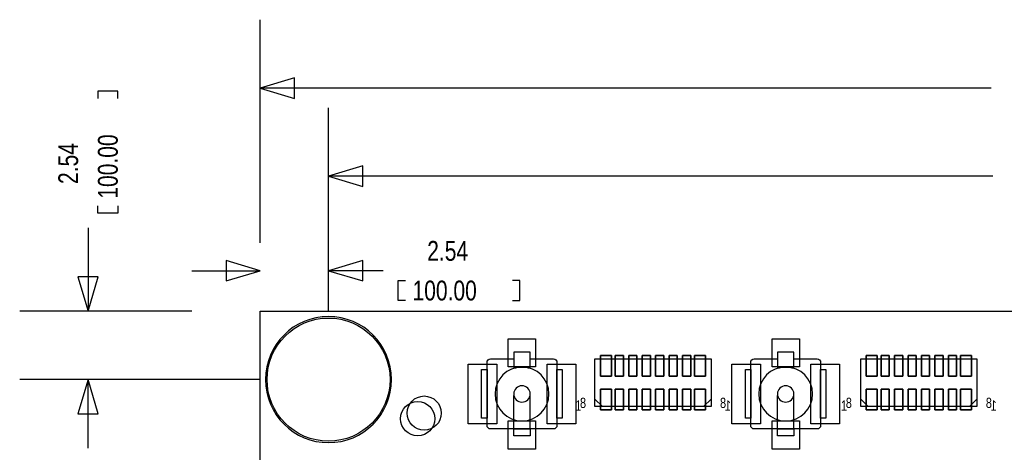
# Model space of a CAD drawing. Extents: x -1.3 to 85.5, y 9.9 to 53.8.
# Tile 3 of 6: x -1.3 to 35.3, y 37.8 to 53.8. Entities that reach past the tile are written whole.
import ezdxf

# ---------------------------------------------------------------- set-up
doc = ezdxf.new("R2010")
doc.units = 0
for name, color, linetype in [('BG_DIMENSION', 2, 'CONTINUOUS'), ('BG_OUTLINE', 80, 'CONTINUOUS'), ('PG_ASSEMBLY_BOTTOM', 221, 'CONTINUOUS'), ('PG_ASSEMBLY_TOP', 4, 'CONTINUOUS'), ('PIN_BOTTOM', 1, 'CONTINUOUS'), ('PIN_TOP', 160, 'CONTINUOUS')]:
    doc.layers.add(name, color=color, linetype=linetype)

msp = doc.modelspace()

# ---------------------------------------------------------------- linework, layer by layer
at = {"layer": 'BG_DIMENSION'}
for points in [[(7.619492, 45.539152), (7.619492, 53.81752)], [(8.889492, 51.65852), (7.619492, 51.27752), (8.889492, 50.89652), (8.889492, 51.65852)], [(34.78911, 51.27752), (7.619492, 51.27752)], [(2.3241, 50.89398), (2.3241, 51.16068), (1.5875, 51.16068), (1.5875, 50.89398)], [(10.159492, 42.999152), (10.159492, 50.54854)], [(11.429492, 48.38954), (10.159492, 48.00854), (11.429492, 47.62754), (11.429492, 48.38954)], [(34.85007, 48.00854), (10.159492, 48.00854)], [(2.3241, 46.90618), (2.3241, 46.63948), (1.5875, 46.63948), (1.5875, 46.90618)], [(7.619492, 45.539152), (7.619492, 47.0408)], [(10.159492, 42.999152), (10.159492, 47.0408)], [(1.2192, 46.08703), (1.2192, 42.999152)], [(6.349492, 44.1198), (7.619492, 44.5008), (6.349492, 44.8818), (6.349492, 44.1198)], [(11.429492, 44.8818), (10.159492, 44.5008), (11.429492, 44.1198), (11.429492, 44.8818)], [(5.079492, 44.5008), (7.619492, 44.5008)], [(12.19581, 44.5008), (10.159492, 44.5008)], [(0.8382, 44.269152), (1.2192, 42.999152), (1.6002, 44.269152), (0.8382, 44.269152)], [(13.01496, 43.3959), (12.74826, 43.3959), (12.74826, 44.1325), (13.01496, 44.1325)], [(17.00276, 43.3959), (17.26946, 43.3959), (17.26946, 44.1325), (17.00276, 44.1325)], [(5.079492, 42.999152), (-1.3208, 42.999152)], [(7.619492, 40.459152), (-1.3208, 40.459152)], [(1.6002, 39.189152), (1.2192, 40.459152), (0.8382, 39.189152), (1.6002, 39.189152)], [(1.2192, 37.919152), (1.2192, 40.459152)]]:
    msp.add_lwpolyline(points, dxfattribs=at)
at = {"layer": 'BG_OUTLINE'}
msp.add_lwpolyline([(75.21956, 32.004, 0.414214), (73.22058, 30.00502, 0.414214), (75.21956, 28.00604), (75.21956, 10.00506), (24.36876, 10.00506), (24.36876, 13.50518, 0.414214), (23.87092, 14.00556, 0.414214), (23.37054, 13.50518), (23.37054, 10.00506), (7.62, 10.00506), (7.62, 28.00604, 0.414214), (9.61898, 30.00502, 0.414214), (7.62, 32.004), (7.619492, 42.999152), (75.21956, 42.999152)], format="xyb", close=True, dxfattribs=at)
at = {"layer": 'PG_ASSEMBLY_BOTTOM'}
for points in [[(24.38146, 39.45636), (20.06346, 39.45636), (20.06346, 41.23436), (24.38146, 41.23436)], [(34.26206, 39.45636), (29.94406, 39.45636), (29.94406, 41.23436), (34.26206, 41.23436)]]:
    msp.add_lwpolyline(points, close=True, dxfattribs=at)
for points in [[(24.38146, 39.73576), (24.10206, 39.45636)], [(34.26206, 39.73576), (33.98266, 39.45636)]]:
    msp.add_lwpolyline(points, dxfattribs=at)
at = {"layer": 'PG_ASSEMBLY_TOP'}
for points in [[(12.499848, 40.459152, 1), (7.819136, 40.459152, 1), (12.499848, 40.459152)], [(17.65046, 41.226232), (18.523458, 41.226232, -0.414214), (18.650458, 41.099232), (18.650458, 38.753288, -0.414214), (18.523458, 38.626288), (16.177514, 38.626288, -0.414214), (16.050514, 38.753288), (16.050514, 41.099232, -0.414214), (16.177514, 41.226232)], [(27.452574, 41.226232), (28.325572, 41.226232, -0.414214), (28.452572, 41.099232), (28.452572, 38.753288, -0.414214), (28.325572, 38.626288), (25.979628, 38.626288, -0.414214), (25.852628, 38.753288), (25.852628, 41.099232, -0.414214), (25.979628, 41.226232)], [(18.350484, 39.92626, 1), (16.350488, 39.92626, 1), (18.350484, 39.92626)], [(28.152598, 39.92626, 1), (26.152602, 39.92626, 1), (28.152598, 39.92626)], [(17.655286, 39.92626, 1), (17.045686, 39.92626, 1), (17.655286, 39.92626)], [(27.4574, 39.92626, 1), (26.8478, 39.92626, 1), (27.4574, 39.92626)]]:
    msp.add_lwpolyline(points, format="xyb", dxfattribs=at)
for points in [[(17.65046, 40.88003), (17.65046, 41.47566), (17.050512, 41.47566), (17.050512, 40.88003, -0.076601), (17.350486, 40.926258, -0.076974)], [(27.452574, 40.88003), (27.452574, 41.47566), (26.852626, 41.47566), (26.852626, 40.88003, -0.076601), (27.1526, 40.926258, -0.076974)]]:
    msp.add_lwpolyline(points, format="xyb", close=True, dxfattribs=at)
for points in [[(16.177514, 41.226232), (17.050512, 41.226232)], [(25.979628, 41.226232), (26.852626, 41.226232)], [(17.050512, 38.626288), (17.050512, 39.872158)], [(17.65046, 38.626288), (17.65046, 39.872158)], [(20.06346, 39.73576), (20.34286, 39.45636)], [(26.852626, 38.626288), (26.852626, 39.872158)], [(27.452574, 38.626288), (27.452574, 39.872158)], [(29.94406, 39.73576), (30.22346, 39.45636)]]:
    msp.add_lwpolyline(points, dxfattribs=at)
for points in [[(20.06346, 39.45636), (20.06346, 41.23436), (24.38146, 41.23436), (24.38146, 39.45636)], [(29.94406, 39.45636), (29.94406, 41.23436), (34.26206, 41.23436), (34.26206, 39.45636)], [(15.851886, 39.02456), (15.851886, 40.82796), (16.050514, 40.82796), (16.050514, 39.02456)], [(18.650458, 39.02456), (18.650458, 40.82796), (18.849086, 40.82796), (18.849086, 39.02456)], [(25.654, 39.02456), (25.654, 40.82796), (25.852628, 40.82796), (25.852628, 39.02456)], [(28.452572, 39.02456), (28.452572, 40.82796), (28.6512, 40.82796), (28.6512, 39.02456)], [(17.050512, 38.37686), (17.050512, 38.626288), (17.65046, 38.626288), (17.65046, 38.37686)], [(26.852626, 38.37686), (26.852626, 38.626288), (27.452574, 38.626288), (27.452574, 38.37686)]]:
    msp.add_lwpolyline(points, close=True, dxfattribs=at)
at = {"layer": 'PIN_BOTTOM'}
for points in [[(20.6756, 41.34866), (20.2692, 41.34866), (20.2692, 40.58666), (20.6756, 40.58666)], [(21.12518, 40.58666), (21.12518, 41.34866), (20.82038, 41.34866), (20.82038, 40.58666)], [(21.62556, 40.58666), (21.62556, 41.34866), (21.32076, 41.34866), (21.32076, 40.58666)], [(22.12594, 40.58666), (22.12594, 41.34866), (21.82114, 41.34866), (21.82114, 40.58666)], [(22.62378, 40.58666), (22.62378, 41.34866), (22.31898, 41.34866), (22.31898, 40.58666)], [(23.12416, 40.58666), (23.12416, 41.34866), (22.81936, 41.34866), (22.81936, 40.58666)], [(23.62454, 40.58666), (23.62454, 41.34866), (23.31974, 41.34866), (23.31974, 40.58666)], [(24.17572, 41.34866), (23.76932, 41.34866), (23.76932, 40.58666), (24.17572, 40.58666)], [(30.5562, 41.34866), (30.1498, 41.34866), (30.1498, 40.58666), (30.5562, 40.58666)], [(31.00578, 40.58666), (31.00578, 41.34866), (30.70098, 41.34866), (30.70098, 40.58666)], [(31.50616, 40.58666), (31.50616, 41.34866), (31.20136, 41.34866), (31.20136, 40.58666)], [(32.00654, 40.58666), (32.00654, 41.34866), (31.70174, 41.34866), (31.70174, 40.58666)], [(32.50438, 40.58666), (32.50438, 41.34866), (32.19958, 41.34866), (32.19958, 40.58666)], [(33.00476, 40.58666), (33.00476, 41.34866), (32.69996, 41.34866), (32.69996, 40.58666)], [(33.50514, 40.58666), (33.50514, 41.34866), (33.20034, 41.34866), (33.20034, 40.58666)], [(34.05632, 41.34866), (33.64992, 41.34866), (33.64992, 40.58666), (34.05632, 40.58666)], [(20.2692, 39.34206), (20.6756, 39.34206), (20.6756, 40.10406), (20.2692, 40.10406)], [(21.12518, 39.34206), (21.12518, 40.10406), (20.82038, 40.10406), (20.82038, 39.34206)], [(21.62556, 39.34206), (21.62556, 40.10406), (21.32076, 40.10406), (21.32076, 39.34206)], [(22.12594, 39.34206), (22.12594, 40.10406), (21.82114, 40.10406), (21.82114, 39.34206)], [(22.62378, 39.34206), (22.62378, 40.10406), (22.31898, 40.10406), (22.31898, 39.34206)], [(23.12416, 39.34206), (23.12416, 40.10406), (22.81936, 40.10406), (22.81936, 39.34206)], [(23.62454, 39.34206), (23.62454, 40.10406), (23.31974, 40.10406), (23.31974, 39.34206)], [(23.76932, 39.34206), (24.17572, 39.34206), (24.17572, 40.10406), (23.76932, 40.10406)], [(30.1498, 39.34206), (30.5562, 39.34206), (30.5562, 40.10406), (30.1498, 40.10406)], [(31.00578, 39.34206), (31.00578, 40.10406), (30.70098, 40.10406), (30.70098, 39.34206)], [(31.50616, 39.34206), (31.50616, 40.10406), (31.20136, 40.10406), (31.20136, 39.34206)], [(32.00654, 39.34206), (32.00654, 40.10406), (31.70174, 40.10406), (31.70174, 39.34206)], [(32.50438, 39.34206), (32.50438, 40.10406), (32.19958, 40.10406), (32.19958, 39.34206)], [(33.00476, 39.34206), (33.00476, 40.10406), (32.69996, 40.10406), (32.69996, 39.34206)], [(33.50514, 39.34206), (33.50514, 40.10406), (33.20034, 40.10406), (33.20034, 39.34206)], [(33.64992, 39.34206), (34.05632, 39.34206), (34.05632, 40.10406), (33.64992, 40.10406)]]:
    msp.add_lwpolyline(points, close=True, dxfattribs=at)
for centre, radius in [((10.159492, 40.459152), 2.286), ((13.716, 39.21506), 0.635)]:
    msp.add_circle(centre, radius, dxfattribs=at)
at = {"layer": 'PIN_TOP'}
for points in [[(16.842486, 40.92956), (16.842486, 41.97096), (17.858486, 41.97096), (17.858486, 40.92956)], [(26.6446, 40.92956), (26.6446, 41.97096), (27.6606, 41.97096), (27.6606, 40.92956)], [(15.343886, 38.82136), (15.343886, 41.03116), (16.410686, 41.03116), (16.410686, 38.82136)], [(18.290286, 38.82136), (18.290286, 41.03116), (19.357086, 41.03116), (19.357086, 38.82136)], [(20.2692, 41.34866), (20.6756, 41.34866), (20.6756, 40.58666), (20.2692, 40.58666)], [(20.82038, 40.58666), (20.82038, 41.34866), (21.12518, 41.34866), (21.12518, 40.58666)], [(21.32076, 40.58666), (21.32076, 41.34866), (21.62556, 41.34866), (21.62556, 40.58666)], [(21.82114, 40.58666), (21.82114, 41.34866), (22.12594, 41.34866), (22.12594, 40.58666)], [(22.31898, 40.58666), (22.31898, 41.34866), (22.62378, 41.34866), (22.62378, 40.58666)], [(22.81936, 40.58666), (22.81936, 41.34866), (23.12416, 41.34866), (23.12416, 40.58666)], [(23.31974, 40.58666), (23.31974, 41.34866), (23.62454, 41.34866), (23.62454, 40.58666)], [(23.76932, 41.34866), (24.17572, 41.34866), (24.17572, 40.58666), (23.76932, 40.58666)], [(25.146, 38.82136), (25.146, 41.03116), (26.2128, 41.03116), (26.2128, 38.82136)], [(28.0924, 38.82136), (28.0924, 41.03116), (29.1592, 41.03116), (29.1592, 38.82136)], [(30.1498, 41.34866), (30.5562, 41.34866), (30.5562, 40.58666), (30.1498, 40.58666)], [(30.70098, 40.58666), (30.70098, 41.34866), (31.00578, 41.34866), (31.00578, 40.58666)], [(31.20136, 40.58666), (31.20136, 41.34866), (31.50616, 41.34866), (31.50616, 40.58666)], [(31.70174, 40.58666), (31.70174, 41.34866), (32.00654, 41.34866), (32.00654, 40.58666)], [(32.19958, 40.58666), (32.19958, 41.34866), (32.50438, 41.34866), (32.50438, 40.58666)], [(32.69996, 40.58666), (32.69996, 41.34866), (33.00476, 41.34866), (33.00476, 40.58666)], [(33.20034, 40.58666), (33.20034, 41.34866), (33.50514, 41.34866), (33.50514, 40.58666)], [(33.64992, 41.34866), (34.05632, 41.34866), (34.05632, 40.58666), (33.64992, 40.58666)], [(20.6756, 39.34206), (20.2692, 39.34206), (20.2692, 40.10406), (20.6756, 40.10406)], [(20.82038, 39.34206), (20.82038, 40.10406), (21.12518, 40.10406), (21.12518, 39.34206)], [(21.32076, 39.34206), (21.32076, 40.10406), (21.62556, 40.10406), (21.62556, 39.34206)], [(21.82114, 39.34206), (21.82114, 40.10406), (22.12594, 40.10406), (22.12594, 39.34206)], [(22.31898, 39.34206), (22.31898, 40.10406), (22.62378, 40.10406), (22.62378, 39.34206)], [(22.81936, 39.34206), (22.81936, 40.10406), (23.12416, 40.10406), (23.12416, 39.34206)], [(23.31974, 39.34206), (23.31974, 40.10406), (23.62454, 40.10406), (23.62454, 39.34206)], [(24.17572, 39.34206), (23.76932, 39.34206), (23.76932, 40.10406), (24.17572, 40.10406)], [(30.5562, 39.34206), (30.1498, 39.34206), (30.1498, 40.10406), (30.5562, 40.10406)], [(30.70098, 39.34206), (30.70098, 40.10406), (31.00578, 40.10406), (31.00578, 39.34206)], [(31.20136, 39.34206), (31.20136, 40.10406), (31.50616, 40.10406), (31.50616, 39.34206)], [(31.70174, 39.34206), (31.70174, 40.10406), (32.00654, 40.10406), (32.00654, 39.34206)], [(32.19958, 39.34206), (32.19958, 40.10406), (32.50438, 40.10406), (32.50438, 39.34206)], [(32.69996, 39.34206), (32.69996, 40.10406), (33.00476, 40.10406), (33.00476, 39.34206)], [(33.20034, 39.34206), (33.20034, 40.10406), (33.50514, 40.10406), (33.50514, 39.34206)], [(34.05632, 39.34206), (33.64992, 39.34206), (33.64992, 40.10406), (34.05632, 40.10406)], [(16.842486, 37.88156), (16.842486, 38.92296), (17.858486, 38.92296), (17.858486, 37.88156)], [(26.6446, 37.88156), (26.6446, 38.92296), (27.6606, 38.92296), (27.6606, 37.88156)]]:
    msp.add_lwpolyline(points, close=True, dxfattribs=at)
for centre, radius in [((10.159492, 40.459152), 2.286), ((13.4747, 39.007542), 0.635)]:
    msp.add_circle(centre, radius, dxfattribs=at)

# ---------------------------------------------------------------- texts
at = {"layer": 'BG_DIMENSION', "width": 0.793103}
for s, p in [('100.00', (2.3241, 47.17288)), ('2.54', (0.8509, 47.71898))]:
    msp.add_text(s, height=0.7366, rotation=90, dxfattribs=at).set_placement(p)
for s, p in [('2.54', (13.82776, 44.8691)), ('100.00', (13.28166, 43.3959))]:
    msp.add_text(s, height=0.7366, dxfattribs=at).set_placement(p)
at = {"layer": 'PG_ASSEMBLY_BOTTOM', "text_generation_flag": 2, "width": 0.8}
for s, p in [('8', (19.73326, 39.40556)), ('1', (25.11806, 39.30396)), ('8', (29.61386, 39.40556)), ('1', (34.99866, 39.30396))]:
    msp.add_text(s, height=0.381, dxfattribs=at).set_placement(p)
at = {"layer": 'PG_ASSEMBLY_TOP', "width": 0.8}
for s, p in [('1', (19.32686, 39.30396)), ('8', (24.71166, 39.40556)), ('1', (29.20746, 39.30396)), ('8', (34.59226, 39.40556))]:
    msp.add_text(s, height=0.381, dxfattribs=at).set_placement(p)

doc.saveas('drawing.dxf')
